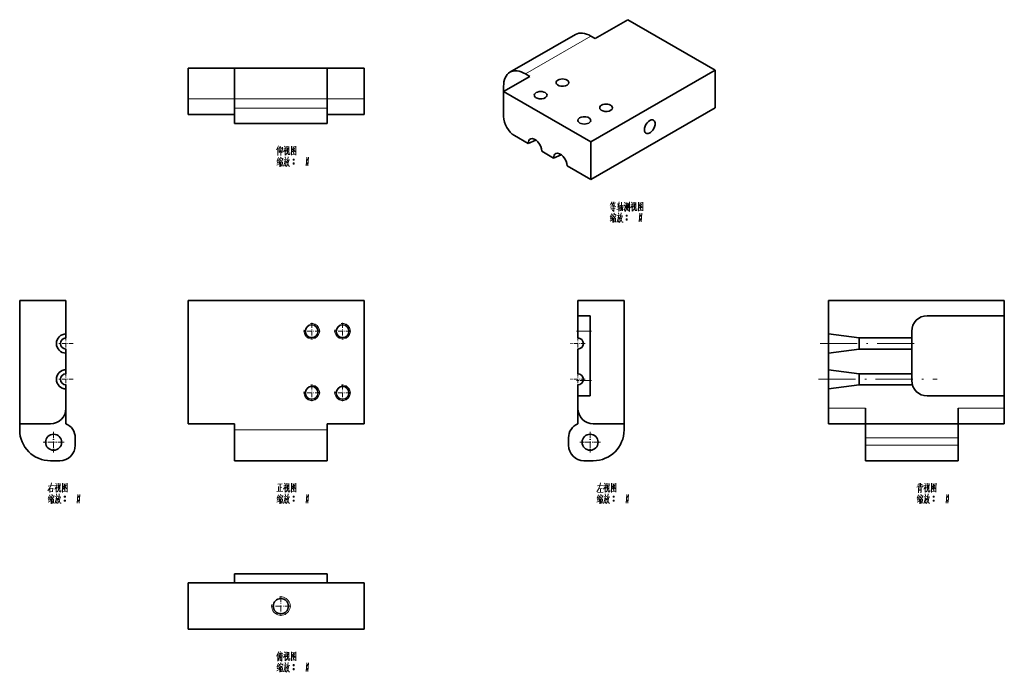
# Model space of a CAD drawing. Extents: x 127 to 446, y 54 to 266.
import ezdxf

# ---------------------------------------------------------------- set-up
doc = ezdxf.new("R2010")
doc.units = 0
doc.linetypes.add('DASHDOT', pattern=[18.5, 12, -3, 0.5, -3])

msp = doc.modelspace()

# ---------------------------------------------------------------- linework, layer by layer
at = {"color": 7, "lineweight": 35, "ltscale": 0.306187}
msp.add_line((313.37, 259.38), (323.97, 265.5), dxfattribs=at)
at = {"color": 7, "lineweight": 35}
for p, q in [((352.26, 249.17), (323.97, 265.5)), ((306.95, 260.69), (285.74, 248.44)), ((196.5, 249.8), (226.5, 249.8)), ((352.26, 249.17), (311.95, 225.9)), ((311.95, 225.9), (283.67, 242.23)), ((352.26, 236.92), (311.95, 213.65)), ((196.5, 231.8), (226.5, 231.8)), ((126.86, 174.5), (126.86, 134.5)), ((181.5, 174.5), (181.5, 134.5)), ((181.5, 174.5), (238.5, 174.5)), ((238.5, 174.5), (238.5, 134.5)), ((322.72, 174.5), (322.72, 134.5)), ((445.94, 174.5), (388.94, 174.5)), ((311.72, 169.5), (311.72, 143.5)), ((420.94, 169.5), (445.94, 169.5)), ((445.94, 169.5), (445.94, 143.5)), ((445.94, 143.5), (420.94, 143.5)), ((400.94, 134.5), (430.94, 134.5)), ((196.5, 122.5), (226.5, 122.5)), ((430.94, 122.5), (400.94, 122.5)), ((226.5, 85.86), (196.5, 85.86)), ((181.5, 82.86), (238.5, 82.86)), ((181.5, 67.86), (238.5, 67.86))]:
    msp.add_line(p, q, dxfattribs=at)
at = {"color": 7, "lineweight": 13}
for p, q in [((311.95, 260.19), (290.74, 247.95)), ((196.5, 239.8), (226.5, 239.8)), ((196.5, 236.8), (226.5, 236.8)), ((196.5, 132.5), (226.5, 132.5)), ((400.94, 129.92), (430.94, 129.92)), ((430.94, 127.5), (400.94, 127.5))]:
    msp.add_line(p, q, dxfattribs=at)
at = {"color": 7, "lineweight": 35, "ltscale": 0.040825}
for p, q in [((311.95, 260.19), (313.37, 259.38)), ((290.74, 247.95), (292.15, 247.13)), ((283.67, 242.23), (283.67, 243.86))]:
    msp.add_line(p, q, dxfattribs=at)
at = {"color": 7, "lineweight": 35, "ltscale": 0.25}
for p, q in [((181.5, 249.8), (181.5, 239.8)), ((196.5, 239.8), (196.5, 249.8)), ((226.5, 239.8), (226.5, 249.8)), ((238.5, 239.8), (238.5, 249.8)), ((136.86, 134.5), (126.86, 134.5)), ((322.72, 134.5), (312.72, 134.5)), ((196.5, 122.5), (196.5, 132.5)), ((226.5, 122.5), (226.5, 132.5))]:
    msp.add_line(p, q, dxfattribs=at)
at = {"color": 7, "lineweight": 35, "ltscale": 0.375}
for p, q in [((196.5, 249.8), (181.5, 249.8)), ((196.5, 234.8), (181.5, 234.8)), ((126.86, 174.5), (141.86, 174.5)), ((322.72, 174.5), (307.72, 174.5)), ((196.5, 134.5), (181.5, 134.5)), ((430.94, 134.5), (445.94, 134.5)), ((181.5, 67.86), (181.5, 82.86)), ((238.5, 67.86), (238.5, 82.86))]:
    msp.add_line(p, q, dxfattribs=at)
at = {"color": 7, "lineweight": 35, "ltscale": 0.3}
for p, q in [((238.5, 249.8), (226.5, 249.8)), ((238.5, 234.8), (226.5, 234.8)), ((238.5, 134.5), (226.5, 134.5)), ((388.94, 134.5), (400.94, 134.5))]:
    msp.add_line(p, q, dxfattribs=at)
at = {"color": 7, "lineweight": 35, "ltscale": 0.306186}
for p, q in [((352.26, 249.17), (352.26, 236.92)), ((311.95, 225.9), (311.95, 213.65))]:
    msp.add_line(p, q, dxfattribs=at)
at = {"color": 7, "lineweight": 35, "ltscale": 0.244949}
msp.add_line((283.67, 242.23), (292.15, 247.13), dxfattribs=at)
at = {"color": 7, "lineweight": 13, "ltscale": 0.375}
for p, q in [((196.5, 239.8), (181.5, 239.8)), ((430.94, 139.5), (445.94, 139.5))]:
    msp.add_line(p, q, dxfattribs=at)
at = {"color": 7, "lineweight": 35, "ltscale": 0.125}
for p, q in [((181.5, 234.8), (181.5, 239.8)), ((238.5, 234.8), (238.5, 239.8)), ((196.5, 231.8), (196.5, 236.8)), ((226.5, 231.8), (226.5, 236.8)), ((307.72, 174.5), (307.72, 169.5)), ((445.94, 174.5), (445.94, 169.5)), ((307.72, 169.5), (307.72, 164.5)), ((141.86, 139.5), (141.86, 134.5)), ((307.72, 139.5), (307.72, 134.5)), ((388.94, 139.5), (388.94, 134.5)), ((400.94, 139.5), (400.94, 134.5)), ((430.94, 139.5), (430.94, 134.5)), ((445.94, 139.5), (445.94, 134.5)), ((400.94, 127.5), (400.94, 122.5)), ((430.94, 127.5), (430.94, 122.5))]:
    msp.add_line(p, q, dxfattribs=at)
at = {"color": 7, "lineweight": 35, "ltscale": 0.075}
for p, q in [((196.5, 236.8), (196.5, 239.8)), ((226.5, 236.8), (226.5, 239.8)), ((139.86, 122.5), (136.86, 122.5)), ((309.72, 122.5), (312.72, 122.5)), ((196.5, 82.86), (196.5, 85.86)), ((226.5, 82.86), (226.5, 85.86))]:
    msp.add_line(p, q, dxfattribs=at)
at = {"color": 7, "lineweight": 13, "ltscale": 0.3}
for p, q in [((238.5, 239.8), (226.5, 239.8)), ((388.94, 139.5), (400.94, 139.5))]:
    msp.add_line(p, q, dxfattribs=at)
at = {"color": 7, "lineweight": 35, "ltscale": 0.204124}
msp.add_line((283.67, 234.07), (283.67, 242.23), dxfattribs=at)
at = {"color": 7, "lineweight": 35, "ltscale": 0.128435}
msp.add_line((287.2, 227.94), (291.65, 225.37), dxfattribs=at)
at = {"color": 7, "lineweight": 35, "ltscale": 0.067457}
msp.add_line((294.12, 226.47), (291.65, 225.37), dxfattribs=at)
at = {"color": 7, "lineweight": 35, "ltscale": 0.109908}
msp.add_line((296.05, 222.84), (299.85, 220.64), dxfattribs=at)
at = {"color": 7, "lineweight": 35, "ltscale": 0.067458}
msp.add_line((302.32, 221.73), (299.85, 220.64), dxfattribs=at)
at = {"color": 7, "lineweight": 35, "ltscale": 0.222338}
msp.add_line((304.25, 218.1), (311.95, 213.65), dxfattribs=at)
at = {"color": 7, "lineweight": 35, "ltscale": 0.272308}
for p, q in [((141.86, 163.61), (141.86, 174.5)), ((388.94, 163.61), (388.94, 174.5))]:
    msp.add_line(p, q, dxfattribs=at)
at = {"color": 7, "lineweight": 35, "ltscale": 0.1}
for p, q in [((307.72, 169.5), (311.72, 169.5)), ((307.72, 143.5), (307.72, 139.5)), ((307.72, 143.5), (311.72, 143.5)), ((445.94, 143.5), (445.94, 139.5))]:
    msp.add_line(p, q, dxfattribs=at)
at = {"color": 7, "linetype": 'DASHDOT', "lineweight": 13, "ltscale": 0.134355}
for p, q in [((221.5, 167.19), (221.5, 161.81)), ((231.5, 167.19), (231.5, 161.81)), ((224.19, 164.5), (218.81, 164.5)), ((234.19, 164.5), (228.81, 164.5)), ((221.5, 147.19), (221.5, 141.81)), ((231.5, 147.19), (231.5, 141.81)), ((224.19, 144.5), (218.81, 144.5)), ((234.19, 144.5), (228.81, 144.5))]:
    msp.add_line(p, q, dxfattribs=at)
at = {"color": 7, "lineweight": 35, "ltscale": 0.032693}
for p, q in [((141.86, 162.3), (141.86, 163.61)), ((141.86, 150.7), (141.86, 152.01))]:
    msp.add_line(p, q, dxfattribs=at)
at = {"color": 7, "linetype": 'DASHDOT', "lineweight": 13, "ltscale": 0.117}
for p, q in [((141.86, 162.84), (141.86, 158.16)), ((307.72, 162.84), (307.72, 158.16)), ((144.2, 160.5), (139.52, 160.5)), ((310.06, 160.5), (305.38, 160.5)), ((141.86, 151.24), (141.86, 146.56)), ((307.72, 151.24), (307.72, 146.56)), ((144.2, 148.9), (139.52, 148.9)), ((310.06, 148.9), (305.38, 148.9))]:
    msp.add_line(p, q, dxfattribs=at)
at = {"color": 7, "linetype": 'DASHDOT', "lineweight": 13, "ltscale": 0.120015}
for p, q in [((312.12, 164.5), (307.32, 164.5)), ((312.12, 148.5), (307.32, 148.5))]:
    msp.add_line(p, q, dxfattribs=at)
at = {"color": 7, "lineweight": 13, "ltscale": 0.1}
msp.add_line((307.72, 164.5), (311.72, 164.5), dxfattribs=at)
at = {"color": 7, "lineweight": 35, "ltscale": 0.055}
for p, q in [((307.72, 162.3), (307.72, 164.5)), ((415.94, 162.3), (415.94, 164.5)), ((415.94, 150.7), (415.94, 148.5))]:
    msp.add_line(p, q, dxfattribs=at)
at = {"color": 7, "lineweight": 35, "ltscale": 0.252129}
for p, q in [((398.94, 162.3), (388.94, 163.61)), ((398.94, 158.7), (388.94, 157.39)), ((398.94, 150.7), (388.94, 152.01)), ((398.94, 147.1), (388.94, 145.79))]:
    msp.add_line(p, q, dxfattribs=at)
at = {"color": 7, "lineweight": 35, "ltscale": 0.034596}
for p, q in [((388.94, 163.61), (388.94, 162.22)), ((388.94, 152.01), (388.94, 150.62))]:
    msp.add_line(p, q, dxfattribs=at)
at = {"color": 7, "linetype": 'DASHDOT', "lineweight": 13}
for p, q in [((386.24, 160.5), (418.64, 160.5)), ((385.74, 148.9), (424.14, 148.9))]:
    msp.add_line(p, q, dxfattribs=at)
at = {"color": 7, "lineweight": 35, "ltscale": 0.120801}
for p, q in [((388.94, 162.22), (388.94, 157.39)), ((388.94, 150.62), (388.94, 145.79))]:
    msp.add_line(p, q, dxfattribs=at)
at = {"color": 7, "lineweight": 35, "ltscale": 0.020039}
msp.add_line((398.94, 161.5), (398.94, 162.3), dxfattribs=at)
at = {"color": 7, "lineweight": 35, "ltscale": 0.425}
for p, q in [((398.94, 162.3), (415.94, 162.3)), ((398.94, 158.7), (415.94, 158.7)), ((398.94, 150.7), (415.94, 150.7))]:
    msp.add_line(p, q, dxfattribs=at)
at = {"color": 7, "lineweight": 35, "ltscale": 0.069961}
msp.add_line((398.94, 158.7), (398.94, 161.5), dxfattribs=at)
at = {"color": 7, "lineweight": 35, "ltscale": 0.09}
for p, q in [((415.94, 162.3), (415.94, 158.7)), ((307.72, 147.1), (307.72, 143.5))]:
    msp.add_line(p, q, dxfattribs=at)
at = {"color": 7, "lineweight": 35, "ltscale": 0.032699}
for p, q in [((141.86, 158.7), (141.86, 157.39)), ((141.86, 147.1), (141.86, 145.79))]:
    msp.add_line(p, q, dxfattribs=at)
at = {"color": 7, "lineweight": 35, "ltscale": 0.134609}
for p, q in [((141.86, 152.01), (141.86, 157.39)), ((388.94, 152.01), (388.94, 157.39))]:
    msp.add_line(p, q, dxfattribs=at)
at = {"color": 7, "lineweight": 35, "ltscale": 0.2}
for p, q in [((307.72, 150.7), (307.72, 158.7)), ((415.94, 150.7), (415.94, 158.7))]:
    msp.add_line(p, q, dxfattribs=at)
at = {"color": 7, "lineweight": 35, "ltscale": 0.020038}
msp.add_line((398.94, 149.9), (398.94, 150.7), dxfattribs=at)
at = {"color": 7, "lineweight": 13, "ltscale": 0.056125}
msp.add_line((309.47, 148.5), (311.72, 148.5), dxfattribs=at)
at = {"color": 7, "lineweight": 35, "ltscale": 0.069962}
msp.add_line((398.94, 147.1), (398.94, 149.9), dxfattribs=at)
at = {"color": 7, "lineweight": 35, "ltscale": 0.43}
msp.add_line((398.94, 147.1), (416.14, 147.1), dxfattribs=at)
at = {"color": 7, "lineweight": 35, "ltscale": 0.157301}
for p, q in [((141.86, 139.5), (141.86, 145.79)), ((388.94, 139.5), (388.94, 145.79))]:
    msp.add_line(p, q, dxfattribs=at)
at = {"color": 7, "lineweight": 35, "ltscale": 0.05}
for p, q in [((126.86, 132.5), (126.86, 134.5)), ((196.5, 132.5), (196.5, 134.5)), ((226.5, 132.5), (226.5, 134.5)), ((322.72, 132.5), (322.72, 134.5))]:
    msp.add_line(p, q, dxfattribs=at)
at = {"color": 7, "lineweight": 35, "ltscale": 0.114565}
for p, q in [((400.94, 134.5), (400.94, 129.92)), ((430.94, 134.5), (430.94, 129.92))]:
    msp.add_line(p, q, dxfattribs=at)
at = {"color": 7, "linetype": 'DASHDOT', "lineweight": 13, "ltscale": 0.169}
for p, q in [((137.86, 131.88), (137.86, 125.12)), ((311.72, 131.88), (311.72, 125.12)), ((141.24, 128.5), (134.48, 128.5)), ((315.1, 128.5), (308.34, 128.5))]:
    msp.add_line(p, q, dxfattribs=at)
at = {"color": 7, "lineweight": 35, "ltscale": 0.060435}
for p, q in [((144.86, 129.92), (144.86, 127.5)), ((304.72, 129.92), (304.72, 127.5)), ((400.94, 129.92), (400.94, 127.5)), ((430.94, 129.92), (430.94, 127.5))]:
    msp.add_line(p, q, dxfattribs=at)
at = {"color": 7, "linetype": 'DASHDOT', "lineweight": 13, "ltscale": 0.159803}
msp.add_line((211.5, 78.56), (211.5, 72.16), dxfattribs=at)
at = {"color": 7, "linetype": 'DASHDOT', "lineweight": 13, "ltscale": 0.159802}
msp.add_line((214.7, 75.36), (208.3, 75.36), dxfattribs=at)
at = {"color": 7, "lineweight": 13}
for points in [[(210.7, 224.56), (210.1, 223.26)], [(210.49, 221.51), (210.49, 222.74), (210.49, 224)], [(210.91, 223.86), (211.33, 224.38)], [(210.91, 224), (210.91, 222.42)], [(211.47, 224.03), (211.47, 222.74), (211.47, 221.41)], [(211.47, 223.82), (211.99, 223.89)], [(211.96, 222.42), (212.07, 224.14)], [(213.04, 223.86), (212.87, 223.37), (212.38, 222.63)], [(212.41, 223.65), (212.98, 223.72)], [(212.7, 224.52), (212.98, 224.1)], [(212.87, 223.37), (212.87, 221.58)], [(213.46, 224.49), (213.46, 222.81)], [(214.13, 224.31), (213.46, 224.24)], [(213.78, 223.89), (213.68, 222.84)], [(214.06, 222.74), (214.13, 224.42)], [(214.9, 224.52), (214.9, 223.05), (214.9, 221.55)], [(214.9, 224.49), (214.9, 223.09), (214.9, 221.69)], [(216.37, 224.35), (214.9, 224.21)], [(215.67, 224.07), (215.11, 223.26)], [(215.43, 223.51), (216.12, 222.77)], [(215.46, 223.72), (215.91, 223.79)], [(215.67, 223.3), (216.02, 223.93)], [(216.34, 221.72), (216.34, 223.09), (216.37, 224.49)], [(210.74, 220.78), (210.28, 219.69)], [(210.91, 222.42), (211.43, 222.95)], [(211.05, 220.46), (210.95, 219.9)], [(211.05, 220.32), (212.1, 220.46)], [(211.43, 220.95), (211.61, 220.57)], [(211.96, 222.42), (211.68, 222.77)], [(212.13, 220.57), (211.99, 220.11)], [(212.9, 220.18), (212.8, 219.27), (212.7, 218.85), (212.38, 217.98)], [(212.41, 220.11), (213.46, 220.25)], [(212.87, 223.19), (213.18, 222.88)], [(212.9, 221.02), (213.01, 220.46)], [(212.98, 221.58), (213.26, 221.86)], [(213.26, 221.86), (213.5, 222.21)], [(213.68, 222.84), (213.5, 222.21)], [(213.74, 220.32), (213.6, 219.69)], [(213.82, 221.06), (213.74, 220.32)], [(213.82, 221.86), (213.82, 222.95)], [(213.96, 221.76), (213.82, 221.86)], [(214.38, 221.76), (213.96, 221.76)], [(214.38, 222.39), (214.38, 221.76)], [(214.9, 221.79), (216.26, 221.9)], [(214.97, 222.6), (215.46, 223.02)], [(215.43, 222.42), (215.77, 222.04)], [(215.46, 223.02), (215.67, 223.3)], [(215.46, 220.25), (215.77, 220.25)], [(215.53, 222.81), (215.77, 222.53)], [(216.12, 222.77), (216.3, 222.81)], [(216.34, 221.62), (216.34, 221.72), (216.26, 221.9)], [(219.87, 220.88), (219.76, 219.48), (219.66, 218.08)], [(219.9, 220.25), (220.22, 220.25)], [(220.46, 220.88), (220.36, 219.48), (220.26, 218.08)], [(210.21, 218.33), (210.91, 218.71)], [(210.66, 219.76), (210.24, 219.62)], [(210.32, 218.99), (210.84, 219.17)], [(210.8, 220.01), (210.35, 218.99)], [(211.12, 219.48), (210.8, 218.99)], [(211.29, 220.04), (211.12, 219.48)], [(211.15, 219.55), (211.15, 217.84)], [(211.37, 219.76), (212.07, 219.87)], [(211.43, 219.34), (211.47, 217.94)], [(211.43, 219.24), (211.96, 219.31)], [(211.47, 218.68), (211.85, 218.75)], [(211.93, 218.19), (211.51, 218.12)], [(211.68, 219.8), (211.61, 219.24)], [(211.99, 219.41), (211.93, 218.01)], [(213.22, 219.69), (213.12, 218.85), (212.98, 218.01), (212.76, 218.29)], [(212.84, 219.52), (213.22, 219.59)], [(213.6, 218.43), (213.22, 217.91)], [(213.6, 219.69), (213.43, 219.13)], [(213.54, 219.45), (214.1, 218.01)], [(213.88, 219.06), (213.6, 218.43)], [(213.68, 219.94), (214.38, 220.08)], [(214.1, 220.01), (213.88, 219.06)], [(214.1, 218.01), (214.41, 218.01)], [(215.43, 220.15), (215.81, 220.15)], [(215.43, 218.89), (215.81, 218.89)], [(215.46, 220.01), (215.77, 220.01)], [(215.46, 218.99), (215.77, 218.99)], [(215.46, 218.75), (215.77, 218.75)], [(219.87, 220.15), (220.26, 220.15)], [(219.87, 218.89), (220.26, 218.89)], [(219.9, 220.01), (220.22, 220.01)], [(219.9, 218.99), (220.22, 218.99)], [(219.9, 218.75), (220.22, 218.75)], [(318.77, 206.44), (318.24, 205.36)], [(320.03, 204.9), (318.24, 204.66)], [(318.42, 204.17), (319.78, 204.34)], [(318.56, 205.99), (319.15, 206.09)], [(318.66, 205.15), (319.68, 205.29)], [(318.91, 205.5), (318.7, 205.99)], [(319.43, 206.44), (319.08, 205.46)], [(319.15, 204.8), (319.15, 205.5)], [(319.29, 205.99), (319.96, 206.09)], [(319.43, 205.99), (319.64, 205.53)], [(319.43, 204.73), (319.43, 203.33)], [(321.32, 204.31), (320.38, 203.99)], [(320.45, 205.71), (321.39, 205.81)], [(320.59, 204.69), (321.29, 204.8)], [(321.08, 206.44), (320.66, 204.73)], [(321.01, 205.36), (321.01, 203.36)], [(321.46, 203.54), (321.46, 205.32)], [(321.46, 205.11), (322.27, 205.22)], [(321.6, 204.45), (322.13, 204.52)], [(321.92, 206.37), (321.88, 205.04), (321.85, 203.71)], [(322.3, 205.29), (322.23, 203.54)], [(322.69, 205.5), (322.97, 205.11)], [(322.86, 206.34), (323.11, 205.85)], [(323.18, 205.25), (322.9, 203.68)], [(323.39, 204.24), (323.39, 206.2)], [(323.39, 205.95), (323.95, 206.02)], [(323.42, 203.85), (323.6, 204.48)], [(323.67, 205.6), (323.6, 204.48)], [(323.95, 206.16), (323.95, 204.27)], [(324.23, 204.34), (324.23, 205.85)], [(324.51, 206.44), (324.51, 204.9), (324.51, 203.36)], [(325.49, 205.71), (325.31, 205.22), (324.82, 204.48)], [(324.86, 205.5), (325.42, 205.57)], [(325.14, 206.37), (325.42, 205.95)], [(325.31, 205.22), (325.31, 203.43)], [(325.31, 205.04), (325.63, 204.73)], [(325.91, 206.34), (325.91, 204.66)], [(326.57, 206.16), (325.91, 206.09)], [(326.12, 204.69), (325.94, 204.06)], [(326.22, 205.74), (326.12, 204.69)], [(326.26, 203.71), (326.26, 204.8)], [(326.5, 204.59), (326.57, 206.27)], [(326.82, 204.24), (326.82, 203.61)], [(327.34, 206.37), (327.34, 204.9), (327.34, 203.4)], [(327.34, 206.34), (327.34, 204.94), (327.34, 203.54)], [(328.81, 206.2), (327.34, 206.06)], [(327.41, 204.45), (327.9, 204.87)], [(328.11, 205.92), (327.55, 205.11)], [(327.87, 205.36), (328.57, 204.62)], [(327.87, 204.27), (328.22, 203.89)], [(327.9, 205.57), (328.36, 205.64)], [(327.9, 204.87), (328.11, 205.15)], [(327.97, 204.66), (328.22, 204.38)], [(328.11, 205.15), (328.46, 205.78)], [(328.57, 204.62), (328.74, 204.66)], [(328.78, 203.57), (328.78, 204.94), (328.81, 206.34)], [(318.63, 201.61), (318.21, 201.47)], [(318.7, 202.63), (318.24, 201.54)], [(318.77, 201.86), (318.31, 200.84)], [(319.08, 201.33), (318.77, 200.84)], [(318.8, 204.17), (318.94, 203.68)], [(319.01, 202.31), (318.91, 201.75)], [(319.01, 202.17), (320.06, 202.31)], [(319.26, 201.89), (319.08, 201.33)], [(319.43, 203.36), (319.43, 203.33), (319.12, 203.61)], [(319.12, 201.4), (319.12, 199.69)], [(319.33, 201.61), (320.03, 201.72)], [(319.4, 202.8), (319.57, 202.42)], [(319.4, 201.19), (319.43, 199.79)], [(319.4, 201.09), (319.92, 201.16)], [(319.64, 201.65), (319.57, 201.09)], [(319.96, 201.26), (319.89, 199.86)], [(320.1, 202.42), (319.96, 201.96)], [(320.87, 202.03), (320.76, 201.12), (320.66, 200.7), (320.34, 199.83)], [(320.38, 201.96), (321.43, 202.1)], [(321.18, 201.54), (321.08, 200.7), (320.94, 199.86), (320.73, 200.14)], [(320.8, 201.37), (321.18, 201.44)], [(320.87, 202.87), (320.97, 202.31)], [(321.57, 201.54), (321.39, 200.98)], [(321.46, 203.68), (322.23, 203.75)], [(321.5, 201.3), (322.06, 199.86)], [(321.71, 202.17), (321.57, 201.54)], [(321.64, 201.79), (322.34, 201.93)], [(321.78, 202.91), (321.71, 202.17)], [(322.06, 201.86), (321.85, 200.91)], [(322.9, 203.68), (322.69, 204.1)], [(323, 203.36), (323.42, 203.85)], [(323.39, 202), (323.77, 202)], [(323.42, 202.1), (323.74, 202.1)], [(323.42, 201.86), (323.74, 201.86)], [(324.02, 203.61), (323.67, 204.13)], [(324.51, 203.36), (324.19, 203.82)], [(325.42, 203.43), (325.7, 203.71)], [(325.7, 203.71), (325.94, 204.06)], [(326.4, 203.61), (326.26, 203.71)], [(326.82, 203.61), (326.4, 203.61)], [(327.34, 203.64), (328.71, 203.75)], [(327.83, 202.73), (327.73, 201.33), (327.62, 199.93)], [(327.83, 202), (328.22, 202)], [(327.87, 202.1), (328.18, 202.1)], [(327.87, 201.86), (328.18, 201.86)], [(328.43, 202.73), (328.32, 201.33), (328.22, 199.93)], [(328.78, 203.47), (328.78, 203.57), (328.71, 203.75)], [(318.17, 200.18), (318.87, 200.56)], [(318.28, 200.84), (318.8, 201.02)], [(319.43, 200.53), (319.82, 200.6)], [(319.89, 200.04), (319.47, 199.97)], [(321.57, 200.28), (321.18, 199.76)], [(321.85, 200.91), (321.57, 200.28)], [(322.06, 199.86), (322.37, 199.86)], [(323.39, 200.74), (323.77, 200.74)], [(323.42, 200.84), (323.74, 200.84)], [(323.42, 200.6), (323.74, 200.6)], [(327.83, 200.74), (328.22, 200.74)], [(327.87, 200.84), (328.18, 200.84)], [(327.87, 200.6), (328.18, 200.6)], [(137.19, 115.32), (136.91, 114.35)], [(138.56, 115.22), (138.84, 114.8)], [(139.32, 115.18), (139.32, 113.5)], [(139.99, 115.01), (139.32, 114.94)], [(139.92, 113.43), (139.99, 115.11)], [(140.76, 115.22), (140.76, 113.75), (140.76, 112.25)], [(140.76, 115.18), (140.76, 113.79), (140.76, 112.39)], [(142.23, 115.04), (140.76, 114.9)], [(142.2, 112.42), (142.2, 113.79), (142.23, 115.18)], [(210.46, 114.94), (211.96, 115.01)], [(211.23, 114.94), (211.23, 113.79), (211.23, 112.6)], [(212.7, 115.22), (212.98, 114.8)], [(213.46, 115.18), (213.46, 113.5)], [(214.13, 115.01), (213.46, 114.94)], [(214.06, 113.43), (214.13, 115.11)], [(214.9, 115.22), (214.9, 113.75), (214.9, 112.25)], [(214.9, 115.18), (214.9, 113.79), (214.9, 112.39)], [(216.37, 115.04), (214.9, 114.9)], [(216.34, 112.42), (216.34, 113.79), (216.37, 115.18)], [(315.08, 115.32), (314.87, 114.38)], [(316.41, 115.22), (316.69, 114.8)], [(317.18, 115.18), (317.18, 113.5)], [(317.85, 115.01), (317.18, 114.94)], [(317.78, 113.43), (317.85, 115.11)], [(318.62, 115.22), (318.62, 113.75), (318.62, 112.25)], [(318.62, 115.18), (318.62, 113.79), (318.62, 112.39)], [(320.09, 115.04), (318.62, 114.9)], [(320.05, 112.42), (320.05, 113.79), (320.09, 115.18)], [(418.35, 115.22), (418.35, 113.89)], [(418.73, 115.22), (418.73, 114.14)], [(419.29, 114.94), (418.73, 114.42)], [(420.13, 115.22), (420.41, 114.8)], [(420.9, 115.18), (420.9, 113.5)], [(421.57, 115.01), (420.9, 114.94)], [(421.5, 113.43), (421.57, 115.11)], [(422.34, 115.22), (422.34, 113.75), (422.34, 112.25)], [(422.34, 115.18), (422.34, 113.79), (422.34, 112.39)], [(423.81, 115.04), (422.34, 114.9)], [(423.77, 112.42), (423.77, 113.79), (423.81, 115.18)], [(136, 112.74), (136.6, 113.68)], [(136.04, 114.28), (137.99, 114.49)], [(136.6, 113.68), (136.91, 114.35)], [(136.66, 113.75), (136.66, 112.18)], [(136.66, 113.43), (137.57, 113.54)], [(137.57, 112.56), (136.66, 112.46)], [(137.61, 113.64), (137.51, 112.56)], [(138.9, 114.56), (138.73, 114.07), (138.24, 113.33)], [(138.27, 114.35), (138.84, 114.42)], [(138.73, 114.07), (138.73, 112.28)], [(138.73, 113.89), (139.04, 113.57)], [(138.76, 111.72), (138.87, 111.16)], [(138.84, 112.28), (139.12, 112.56)], [(139.12, 112.56), (139.36, 112.91)], [(139.54, 113.54), (139.36, 112.91)], [(139.64, 114.59), (139.54, 113.54)], [(139.68, 111.75), (139.6, 111.02)], [(139.68, 112.56), (139.68, 113.64)], [(139.82, 112.46), (139.68, 112.56)], [(140.24, 112.46), (139.82, 112.46)], [(140.24, 113.08), (140.24, 112.46)], [(140.76, 112.49), (142.12, 112.6)], [(140.83, 113.29), (141.32, 113.71)], [(141.53, 114.76), (140.97, 113.96)], [(141.29, 114.21), (141.99, 113.47)], [(141.29, 113.12), (141.63, 112.74)], [(141.32, 114.42), (141.77, 114.49)], [(141.32, 113.71), (141.53, 114)], [(141.39, 113.5), (141.63, 113.22)], [(141.53, 114), (141.88, 114.62)], [(141.99, 113.47), (142.16, 113.5)], [(142.2, 112.32), (142.2, 112.42), (142.12, 112.6)], [(210.18, 112.53), (212.13, 112.63)], [(210.74, 114.14), (210.74, 112.56)], [(211.23, 113.82), (211.85, 113.89)], [(213.04, 114.56), (212.87, 114.07), (212.38, 113.33)], [(212.41, 114.35), (212.98, 114.42)], [(212.87, 114.07), (212.87, 112.28)], [(212.87, 113.89), (213.18, 113.57)], [(212.9, 111.72), (213.01, 111.16)], [(212.98, 112.28), (213.26, 112.56)], [(213.26, 112.56), (213.5, 112.91)], [(213.68, 113.54), (213.5, 112.91)], [(213.78, 114.59), (213.68, 113.54)], [(213.82, 111.75), (213.74, 111.02)], [(213.82, 112.56), (213.82, 113.64)], [(213.96, 112.46), (213.82, 112.56)], [(214.38, 112.46), (213.96, 112.46)], [(214.38, 113.08), (214.38, 112.46)], [(214.9, 112.49), (216.26, 112.6)], [(214.97, 113.29), (215.46, 113.71)], [(215.67, 114.76), (215.11, 113.96)], [(215.43, 114.21), (216.12, 113.47)], [(215.43, 113.12), (215.77, 112.74)], [(215.46, 114.42), (215.91, 114.49)], [(215.46, 113.71), (215.67, 114)], [(215.53, 113.5), (215.77, 113.22)], [(215.67, 114), (216.02, 114.62)], [(216.12, 113.47), (216.3, 113.5)], [(216.34, 112.32), (216.34, 112.42), (216.26, 112.6)], [(314.42, 113.33), (313.86, 112.46)], [(314.07, 114.31), (315.89, 114.45)], [(314.17, 112.21), (315.89, 112.32)], [(314.87, 114.38), (314.42, 113.33)], [(314.56, 113.4), (315.64, 113.5)], [(315.08, 113.43), (315.05, 112.25)], [(316.76, 114.56), (316.59, 114.07), (316.1, 113.33)], [(316.13, 114.35), (316.69, 114.42)], [(316.59, 114.07), (316.59, 112.28)], [(316.59, 113.89), (316.9, 113.57)], [(316.62, 111.72), (316.73, 111.16)], [(316.69, 112.28), (316.97, 112.56)], [(316.97, 112.56), (317.22, 112.91)], [(317.39, 113.54), (317.22, 112.91)], [(317.5, 114.59), (317.39, 113.54)], [(317.53, 111.75), (317.46, 111.02)], [(317.53, 112.56), (317.53, 113.64)], [(317.67, 112.46), (317.53, 112.56)], [(318.09, 112.46), (317.67, 112.46)], [(318.09, 113.08), (318.09, 112.46)], [(318.62, 112.49), (319.98, 112.6)], [(318.69, 113.29), (319.18, 113.71)], [(319.39, 114.76), (318.83, 113.96)], [(319.14, 114.21), (319.84, 113.47)], [(319.14, 113.12), (319.49, 112.74)], [(319.18, 114.42), (319.63, 114.49)], [(319.18, 113.71), (319.39, 114)], [(319.25, 113.5), (319.49, 113.22)], [(319.39, 114), (319.74, 114.62)], [(319.84, 113.47), (320.02, 113.5)], [(320.05, 112.32), (320.05, 112.42), (319.98, 112.6)], [(417.61, 113.96), (418.35, 114.24)], [(417.82, 114.62), (418.35, 114.76)], [(418.17, 113.79), (418.17, 112.14)], [(418.17, 113.61), (419.01, 113.68)], [(418.17, 113.19), (418.84, 113.26)], [(418.17, 112.88), (418.84, 112.94)], [(418.73, 114.14), (418.84, 114)], [(419.01, 112.18), (418.73, 112.42)], [(418.84, 114), (419.54, 114.03)], [(419.01, 113.75), (419.01, 112.18)], [(419.54, 114.03), (419.5, 114.52)], [(420.48, 114.56), (420.31, 114.07), (419.82, 113.33)], [(419.85, 114.35), (420.41, 114.42)], [(420.31, 114.07), (420.31, 112.28)], [(420.31, 113.89), (420.62, 113.57)], [(420.34, 111.72), (420.45, 111.16)], [(420.41, 112.28), (420.69, 112.56)], [(420.69, 112.56), (420.94, 112.91)], [(421.11, 113.54), (420.94, 112.91)], [(421.22, 114.59), (421.11, 113.54)], [(421.25, 111.75), (421.18, 111.02)], [(421.25, 112.56), (421.25, 113.64)], [(421.39, 112.46), (421.25, 112.56)], [(421.81, 112.46), (421.39, 112.46)], [(421.81, 113.08), (421.81, 112.46)], [(422.34, 112.49), (423.7, 112.6)], [(422.41, 113.29), (422.9, 113.71)], [(423.11, 114.76), (422.55, 113.96)], [(422.86, 114.21), (423.56, 113.47)], [(422.86, 113.12), (423.21, 112.74)], [(422.9, 114.42), (423.35, 114.49)], [(422.9, 113.71), (423.11, 114)], [(422.97, 113.5), (423.21, 113.22)], [(423.11, 114), (423.46, 114.62)], [(423.56, 113.47), (423.74, 113.5)], [(423.77, 112.32), (423.77, 112.42), (423.7, 112.6)], [(136.07, 109.03), (136.77, 109.41)], [(136.52, 110.46), (136.1, 110.32)], [(136.6, 111.47), (136.14, 110.39)], [(136.18, 109.69), (136.7, 109.86)], [(136.66, 110.71), (136.21, 109.69)], [(136.98, 110.18), (136.66, 109.69)], [(136.91, 111.16), (136.81, 110.6)], [(136.91, 111.02), (137.96, 111.16)], [(137.15, 110.74), (136.98, 110.18)], [(137.01, 110.25), (137.01, 108.54)], [(137.23, 110.46), (137.93, 110.57)], [(137.29, 111.65), (137.47, 111.26)], [(137.29, 110.04), (137.33, 108.64)], [(137.29, 109.93), (137.82, 110)], [(137.33, 109.38), (137.71, 109.44)], [(137.79, 108.89), (137.37, 108.82)], [(137.54, 110.5), (137.47, 109.93)], [(137.85, 110.11), (137.79, 108.71)], [(137.99, 111.26), (137.85, 110.81)], [(138.76, 110.88), (138.66, 109.97), (138.56, 109.55), (138.24, 108.68)], [(138.27, 110.81), (139.32, 110.95)], [(139.08, 110.39), (138.98, 109.55), (138.84, 108.71), (138.62, 108.99)], [(138.7, 110.22), (139.08, 110.29)], [(139.46, 109.13), (139.08, 108.61)], [(139.46, 110.39), (139.29, 109.83)], [(139.4, 110.14), (139.96, 108.71)], [(139.6, 111.02), (139.46, 110.39)], [(139.74, 109.76), (139.46, 109.13)], [(139.54, 110.64), (140.24, 110.78)], [(139.96, 110.71), (139.74, 109.76)], [(139.96, 108.71), (140.27, 108.71)], [(141.29, 110.85), (141.67, 110.85)], [(141.29, 109.58), (141.67, 109.58)], [(141.32, 110.95), (141.63, 110.95)], [(141.32, 110.71), (141.63, 110.71)], [(141.32, 109.69), (141.63, 109.69)], [(141.32, 109.44), (141.63, 109.44)], [(145.73, 111.58), (145.62, 110.18), (145.52, 108.78)], [(145.73, 110.85), (146.12, 110.85)], [(145.73, 109.58), (146.12, 109.58)], [(145.76, 110.95), (146.08, 110.95)], [(145.76, 110.71), (146.08, 110.71)], [(145.76, 109.69), (146.08, 109.69)], [(145.76, 109.44), (146.08, 109.44)], [(146.32, 111.58), (146.22, 110.18), (146.12, 108.78)], [(210.21, 109.03), (210.91, 109.41)], [(210.66, 110.46), (210.24, 110.32)], [(210.74, 111.47), (210.28, 110.39)], [(210.32, 109.69), (210.84, 109.86)], [(210.8, 110.71), (210.35, 109.69)], [(211.12, 110.18), (210.8, 109.69)], [(211.05, 111.16), (210.95, 110.6)], [(211.05, 111.02), (212.1, 111.16)], [(211.29, 110.74), (211.12, 110.18)], [(211.15, 110.25), (211.15, 108.54)], [(211.37, 110.46), (212.07, 110.57)], [(211.43, 111.65), (211.61, 111.26)], [(211.43, 110.04), (211.47, 108.64)], [(211.43, 109.93), (211.96, 110)], [(211.47, 109.38), (211.85, 109.44)], [(211.93, 108.89), (211.51, 108.82)], [(211.68, 110.5), (211.61, 109.93)], [(211.99, 110.11), (211.93, 108.71)], [(212.13, 111.26), (211.99, 110.81)], [(212.9, 110.88), (212.8, 109.97), (212.7, 109.55), (212.38, 108.68)], [(212.41, 110.81), (213.46, 110.95)], [(213.22, 110.39), (213.12, 109.55), (212.98, 108.71), (212.76, 108.99)], [(212.84, 110.22), (213.22, 110.29)], [(213.6, 109.13), (213.22, 108.61)], [(213.6, 110.39), (213.43, 109.83)], [(213.54, 110.14), (214.1, 108.71)], [(213.74, 111.02), (213.6, 110.39)], [(213.88, 109.76), (213.6, 109.13)], [(213.68, 110.64), (214.38, 110.78)], [(214.1, 110.71), (213.88, 109.76)], [(214.1, 108.71), (214.41, 108.71)], [(215.43, 110.85), (215.81, 110.85)], [(215.43, 109.58), (215.81, 109.58)], [(215.46, 110.95), (215.77, 110.95)], [(215.46, 110.71), (215.77, 110.71)], [(215.46, 109.69), (215.77, 109.69)], [(215.46, 109.44), (215.77, 109.44)], [(219.87, 111.58), (219.76, 110.18), (219.66, 108.78)], [(219.87, 110.85), (220.26, 110.85)], [(219.87, 109.58), (220.26, 109.58)], [(219.9, 110.95), (220.22, 110.95)], [(219.9, 110.71), (220.22, 110.71)], [(219.9, 109.69), (220.22, 109.69)], [(219.9, 109.44), (220.22, 109.44)], [(220.46, 111.58), (220.36, 110.18), (220.26, 108.78)], [(313.93, 109.03), (314.63, 109.41)], [(314.38, 110.46), (313.96, 110.32)], [(314.45, 111.47), (314, 110.39)], [(314.03, 109.69), (314.56, 109.86)], [(314.52, 110.71), (314.07, 109.69)], [(314.84, 110.18), (314.52, 109.69)], [(314.77, 111.16), (314.66, 110.6)], [(314.77, 111.02), (315.82, 111.16)], [(315.01, 110.74), (314.84, 110.18)], [(314.87, 110.25), (314.87, 108.54)], [(315.08, 110.46), (315.78, 110.57)], [(315.15, 111.65), (315.33, 111.26)], [(315.15, 110.04), (315.19, 108.64)], [(315.15, 109.93), (315.68, 110)], [(315.19, 109.38), (315.57, 109.44)], [(315.64, 108.89), (315.22, 108.82)], [(315.4, 110.5), (315.33, 109.93)], [(315.71, 110.11), (315.64, 108.71)], [(315.85, 111.26), (315.71, 110.81)], [(316.62, 110.88), (316.52, 109.97), (316.41, 109.55), (316.1, 108.68)], [(316.13, 110.81), (317.18, 110.95)], [(316.94, 110.39), (316.83, 109.55), (316.69, 108.71), (316.48, 108.99)], [(316.55, 110.22), (316.94, 110.29)], [(317.32, 109.13), (316.94, 108.61)], [(317.32, 110.39), (317.15, 109.83)], [(317.25, 110.14), (317.81, 108.71)], [(317.46, 111.02), (317.32, 110.39)], [(317.6, 109.76), (317.32, 109.13)], [(317.39, 110.64), (318.09, 110.78)], [(317.81, 110.71), (317.6, 109.76)], [(317.81, 108.71), (318.13, 108.71)], [(319.14, 110.85), (319.53, 110.85)], [(319.14, 109.58), (319.53, 109.58)], [(319.18, 110.95), (319.49, 110.95)], [(319.18, 110.71), (319.49, 110.71)], [(319.18, 109.69), (319.49, 109.69)], [(319.18, 109.44), (319.49, 109.44)], [(323.59, 111.58), (323.48, 110.18), (323.38, 108.78)], [(323.59, 110.85), (323.97, 110.85)], [(323.59, 109.58), (323.97, 109.58)], [(323.62, 110.95), (323.94, 110.95)], [(323.62, 110.71), (323.94, 110.71)], [(323.62, 109.69), (323.94, 109.69)], [(323.62, 109.44), (323.94, 109.44)], [(324.18, 111.58), (324.08, 110.18), (323.97, 108.78)], [(417.65, 109.03), (418.35, 109.41)], [(418.1, 110.46), (417.68, 110.32)], [(418.17, 111.47), (417.72, 110.39)], [(417.75, 109.69), (418.28, 109.86)], [(418.24, 110.71), (417.79, 109.69)], [(418.56, 110.18), (418.24, 109.69)], [(418.49, 111.16), (418.38, 110.6)], [(418.49, 111.02), (419.54, 111.16)], [(418.73, 110.74), (418.56, 110.18)], [(418.59, 110.25), (418.59, 108.54)], [(418.8, 110.46), (419.5, 110.57)], [(418.87, 111.65), (419.05, 111.26)], [(418.87, 110.04), (418.91, 108.64)], [(418.87, 109.93), (419.4, 110)], [(418.91, 109.38), (419.29, 109.44)], [(419.36, 108.89), (418.94, 108.82)], [(419.12, 110.5), (419.05, 109.93)], [(419.43, 110.11), (419.36, 108.71)], [(419.57, 111.26), (419.43, 110.81)], [(420.34, 110.88), (420.24, 109.97), (420.13, 109.55), (419.82, 108.68)], [(419.85, 110.81), (420.9, 110.95)], [(420.66, 110.39), (420.55, 109.55), (420.41, 108.71), (420.2, 108.99)], [(420.27, 110.22), (420.66, 110.29)], [(421.04, 109.13), (420.66, 108.61)], [(421.04, 110.39), (420.87, 109.83)], [(420.97, 110.14), (421.53, 108.71)], [(421.18, 111.02), (421.04, 110.39)], [(421.32, 109.76), (421.04, 109.13)], [(421.11, 110.64), (421.81, 110.78)], [(421.53, 110.71), (421.32, 109.76)], [(421.53, 108.71), (421.85, 108.71)], [(422.86, 110.85), (423.25, 110.85)], [(422.86, 109.58), (423.25, 109.58)], [(422.9, 110.95), (423.21, 110.95)], [(422.9, 110.71), (423.21, 110.71)], [(422.9, 109.69), (423.21, 109.69)], [(422.9, 109.44), (423.21, 109.44)], [(427.31, 111.58), (427.2, 110.18), (427.1, 108.78)], [(427.31, 110.85), (427.69, 110.85)], [(427.31, 109.58), (427.69, 109.58)], [(427.34, 110.95), (427.66, 110.95)], [(427.34, 110.71), (427.66, 110.71)], [(427.34, 109.69), (427.66, 109.69)], [(427.34, 109.44), (427.66, 109.44)], [(427.9, 111.58), (427.8, 110.18), (427.69, 108.78)], [(210.8, 60.69), (210.1, 59.08)], [(211.37, 60.65), (211.57, 60.16)], [(210.56, 60.02), (210.56, 58.8), (210.56, 57.53)], [(210.84, 58.27), (210.66, 57.64)], [(210.95, 58.9), (210.84, 58.27)], [(210.98, 60.19), (210.95, 58.9)], [(210.98, 59.95), (212.1, 60.12)], [(211.26, 59.32), (211.01, 58.87)], [(211.37, 59.85), (211.26, 59.32)], [(211.26, 59.32), (211.26, 57.57)], [(211.37, 59.15), (212.17, 59.28)], [(211.43, 58.9), (211.57, 58.48)], [(211.82, 57.53), (211.54, 57.99)], [(211.82, 59.95), (211.82, 58.76), (211.82, 57.53)], [(213.04, 59.92), (212.87, 59.42), (212.38, 58.69)], [(212.41, 59.71), (212.98, 59.78)], [(212.7, 60.58), (212.98, 60.16)], [(212.87, 59.42), (212.87, 57.64)], [(212.87, 59.25), (213.18, 58.94)], [(212.98, 57.64), (213.26, 57.92)], [(213.26, 57.92), (213.5, 58.27)], [(213.46, 60.55), (213.46, 58.87)], [(214.13, 60.37), (213.46, 60.3)], [(213.68, 58.9), (213.5, 58.27)], [(213.78, 59.95), (213.68, 58.9)], [(213.82, 57.92), (213.82, 59.01)], [(213.96, 57.82), (213.82, 57.92)], [(214.38, 57.82), (213.96, 57.82)], [(214.06, 58.8), (214.13, 60.48)], [(214.38, 58.44), (214.38, 57.82)], [(214.9, 60.58), (214.9, 59.11), (214.9, 57.6)], [(214.9, 60.55), (214.9, 59.15), (214.9, 57.74)], [(216.37, 60.4), (214.9, 60.26)], [(214.9, 57.85), (216.26, 57.96)], [(214.97, 58.65), (215.46, 59.08)], [(215.67, 60.12), (215.11, 59.32)], [(215.43, 59.57), (216.12, 58.83)], [(215.43, 58.48), (215.77, 58.1)], [(215.46, 59.78), (215.91, 59.85)], [(215.46, 59.08), (215.67, 59.35)], [(215.53, 58.87), (215.77, 58.58)], [(215.67, 59.35), (216.02, 59.99)], [(216.12, 58.83), (216.3, 58.87)], [(216.34, 57.67), (216.34, 57.78), (216.26, 57.96)], [(216.34, 57.78), (216.34, 59.15), (216.37, 60.55)], [(210.21, 54.39), (210.91, 54.77)], [(210.66, 55.82), (210.24, 55.68)], [(210.74, 56.83), (210.28, 55.75)], [(210.32, 55.05), (210.84, 55.23)], [(210.8, 56.07), (210.35, 55.05)], [(211.12, 55.54), (210.8, 55.05)], [(211.05, 56.52), (210.95, 55.96)], [(211.05, 56.38), (212.1, 56.52)], [(211.29, 56.1), (211.12, 55.54)], [(211.15, 55.61), (211.15, 53.9)], [(211.37, 55.82), (212.07, 55.92)], [(211.43, 57.01), (211.61, 56.62)], [(211.43, 55.4), (211.47, 54)], [(211.43, 55.3), (211.96, 55.37)], [(211.47, 54.74), (211.85, 54.81)], [(211.93, 54.25), (211.51, 54.17)], [(211.68, 55.85), (211.61, 55.3)], [(211.99, 55.47), (211.93, 54.07)], [(212.13, 56.62), (211.99, 56.17)], [(212.9, 56.24), (212.8, 55.33), (212.7, 54.91), (212.38, 54.03)], [(212.41, 56.17), (213.46, 56.31)], [(213.22, 55.75), (213.12, 54.91), (212.98, 54.07), (212.76, 54.35)], [(212.84, 55.58), (213.22, 55.65)], [(212.9, 57.08), (213.01, 56.52)], [(213.6, 54.49), (213.22, 53.97)], [(213.6, 55.75), (213.43, 55.19)], [(213.54, 55.51), (214.1, 54.07)], [(213.74, 56.38), (213.6, 55.75)], [(213.88, 55.12), (213.6, 54.49)], [(213.68, 56), (214.38, 56.14)], [(213.82, 57.12), (213.74, 56.38)], [(214.1, 56.07), (213.88, 55.12)], [(215.43, 56.21), (215.81, 56.21)], [(215.43, 54.94), (215.81, 54.94)], [(215.46, 56.31), (215.77, 56.31)], [(215.46, 56.07), (215.77, 56.07)], [(215.46, 55.05), (215.77, 55.05)], [(215.46, 54.81), (215.77, 54.81)], [(219.87, 56.94), (219.76, 55.54), (219.66, 54.14)], [(219.87, 56.21), (220.26, 56.21)], [(219.87, 54.94), (220.26, 54.94)], [(219.9, 56.31), (220.22, 56.31)], [(219.9, 56.07), (220.22, 56.07)], [(219.9, 55.05), (220.22, 55.05)], [(219.9, 54.81), (220.22, 54.81)], [(220.46, 56.94), (220.36, 55.54), (220.26, 54.14)], [(214.1, 54.07), (214.41, 54.07)]]:
    msp.add_lwpolyline(points, dxfattribs=at)
for points in [[(215.53, 219.94), (215.71, 219.94), (215.81, 220.04), (215.81, 220.22), (215.71, 220.32), (215.53, 220.32), (215.43, 220.22), (215.43, 220.04)], [(219.98, 219.94), (220.15, 219.94), (220.26, 220.04), (220.26, 220.22), (220.15, 220.32), (219.98, 220.32), (219.87, 220.22), (219.87, 220.04)], [(215.53, 218.68), (215.71, 218.68), (215.81, 218.78), (215.81, 218.96), (215.71, 219.06), (215.53, 219.06), (215.43, 218.96), (215.43, 218.78)], [(219.98, 218.68), (220.15, 218.68), (220.26, 218.78), (220.26, 218.96), (220.15, 219.06), (219.98, 219.06), (219.87, 218.96), (219.87, 218.78)], [(323.49, 201.79), (323.67, 201.79), (323.77, 201.89), (323.77, 202.07), (323.67, 202.17), (323.49, 202.17), (323.39, 202.07), (323.39, 201.89)], [(327.94, 201.79), (328.11, 201.79), (328.22, 201.89), (328.22, 202.07), (328.11, 202.17), (327.94, 202.17), (327.83, 202.07), (327.83, 201.89)], [(323.49, 200.53), (323.67, 200.53), (323.77, 200.63), (323.77, 200.81), (323.67, 200.91), (323.49, 200.91), (323.39, 200.81), (323.39, 200.63)], [(327.94, 200.53), (328.11, 200.53), (328.22, 200.63), (328.22, 200.81), (328.11, 200.91), (327.94, 200.91), (327.83, 200.81), (327.83, 200.63)], [(141.39, 110.64), (141.57, 110.64), (141.67, 110.74), (141.67, 110.92), (141.57, 111.02), (141.39, 111.02), (141.29, 110.92), (141.29, 110.74)], [(141.39, 109.38), (141.57, 109.38), (141.67, 109.48), (141.67, 109.65), (141.57, 109.76), (141.39, 109.76), (141.29, 109.65), (141.29, 109.48)], [(145.84, 110.64), (146.01, 110.64), (146.12, 110.74), (146.12, 110.92), (146.01, 111.02), (145.84, 111.02), (145.73, 110.92), (145.73, 110.74)], [(145.84, 109.38), (146.01, 109.38), (146.12, 109.48), (146.12, 109.65), (146.01, 109.76), (145.84, 109.76), (145.73, 109.65), (145.73, 109.48)], [(215.53, 110.64), (215.71, 110.64), (215.81, 110.74), (215.81, 110.92), (215.71, 111.02), (215.53, 111.02), (215.43, 110.92), (215.43, 110.74)], [(215.53, 109.38), (215.71, 109.38), (215.81, 109.48), (215.81, 109.65), (215.71, 109.76), (215.53, 109.76), (215.43, 109.65), (215.43, 109.48)], [(219.98, 110.64), (220.15, 110.64), (220.26, 110.74), (220.26, 110.92), (220.15, 111.02), (219.98, 111.02), (219.87, 110.92), (219.87, 110.74)], [(219.98, 109.38), (220.15, 109.38), (220.26, 109.48), (220.26, 109.65), (220.15, 109.76), (219.98, 109.76), (219.87, 109.65), (219.87, 109.48)], [(319.25, 110.64), (319.42, 110.64), (319.53, 110.74), (319.53, 110.92), (319.42, 111.02), (319.25, 111.02), (319.14, 110.92), (319.14, 110.74)], [(319.25, 109.38), (319.42, 109.38), (319.53, 109.48), (319.53, 109.65), (319.42, 109.76), (319.25, 109.76), (319.14, 109.65), (319.14, 109.48)], [(323.69, 110.64), (323.87, 110.64), (323.97, 110.74), (323.97, 110.92), (323.87, 111.02), (323.69, 111.02), (323.59, 110.92), (323.59, 110.74)], [(323.69, 109.38), (323.87, 109.38), (323.97, 109.48), (323.97, 109.65), (323.87, 109.76), (323.69, 109.76), (323.59, 109.65), (323.59, 109.48)], [(422.97, 110.64), (423.14, 110.64), (423.25, 110.74), (423.25, 110.92), (423.14, 111.02), (422.97, 111.02), (422.86, 110.92), (422.86, 110.74)], [(422.97, 109.38), (423.14, 109.38), (423.25, 109.48), (423.25, 109.65), (423.14, 109.76), (422.97, 109.76), (422.86, 109.65), (422.86, 109.48)], [(427.41, 110.64), (427.59, 110.64), (427.69, 110.74), (427.69, 110.92), (427.59, 111.02), (427.41, 111.02), (427.31, 110.92), (427.31, 110.74)], [(427.41, 109.38), (427.59, 109.38), (427.69, 109.48), (427.69, 109.65), (427.59, 109.76), (427.41, 109.76), (427.31, 109.65), (427.31, 109.48)], [(215.53, 56), (215.71, 56), (215.81, 56.1), (215.81, 56.28), (215.71, 56.38), (215.53, 56.38), (215.43, 56.28), (215.43, 56.1)], [(215.53, 54.74), (215.71, 54.74), (215.81, 54.84), (215.81, 55.01), (215.71, 55.12), (215.53, 55.12), (215.43, 55.01), (215.43, 54.84)], [(219.98, 56), (220.15, 56), (220.26, 56.1), (220.26, 56.28), (220.15, 56.38), (219.98, 56.38), (219.87, 56.28), (219.87, 56.1)], [(219.98, 54.74), (220.15, 54.74), (220.26, 54.84), (220.26, 55.01), (220.15, 55.12), (219.98, 55.12), (219.87, 55.01), (219.87, 54.84)]]:
    msp.add_lwpolyline(points, close=True, dxfattribs=at)
at = {"color": 7, "lineweight": 35}
for centre, radius in [((221.5, 164.5), 2.07), ((231.5, 164.5), 2.07), ((221.5, 144.5), 2.07), ((231.5, 144.5), 2.07), ((137.86, 128.5), 2.6), ((311.72, 128.5), 2.6), ((211.5, 75.36), 2.46)]:
    msp.add_circle(centre, radius, dxfattribs=at)
for centre, radius, start, end in [((420.94, 164.5), 5, 90, 180), ((141.86, 160.5), 3.11, 90.0013, 269.9744), ((141.86, 160.5), 1.8, 90, 270), ((307.72, 160.5), 1.8, 270, 90), ((141.86, 148.9), 3.11, 90.0013, 269.9744), ((141.86, 148.9), 1.8, 90, 270), ((307.72, 148.9), 1.8, 270, 90), ((420.94, 148.5), 5, 180, 270), ((136.86, 139.5), 5, 270, 360), ((312.72, 139.5), 5, 180, 270), ((139.86, 129.92), 5, 0, 66.4218), ((309.72, 129.92), 5, 113.5782, 180), ((136.86, 132.5), 10, 180, 270), ((312.72, 132.5), 10, 270, 360), ((139.86, 127.5), 5, 270, 360), ((309.72, 127.5), 5, 180, 270)]:
    msp.add_arc(centre, radius, start, end, dxfattribs=at)
at = {"color": 7, "lineweight": 13}
for centre, radius in [((221.5, 164.5), 2.5), ((231.5, 164.5), 2.5), ((221.5, 144.5), 2.5), ((231.5, 144.5), 2.5), ((211.5, 75.36), 3)]:
    msp.add_arc(centre, radius, 170, 100, dxfattribs=at)
at = {"color": 7, "lineweight": 35}
for centre, major_axis, start_param, end_param in [((311.95, 252.03), (-5, 8.66), 5.497787, 6.283185), ((290.74, 239.78), (-5, 8.66), 5.497787, 6.283185), ((290.74, 239.78), (-5, 8.66), 0, 0.785398), ((302.76, 245.09), (2.07, 0), 6.283157, 9.42475), ((302.76, 245.09), (2.07, 0), 3.141564, 3.426991), ((302.76, 245.09), (2.07, 0), 3.426991, 6.283157), ((295.69, 241.01), (2.07, 0), 6.283157, 9.42475), ((295.69, 241.01), (2.07, 0), 3.141564, 3.426991), ((295.69, 241.01), (2.07, 0), 3.426991, 6.283157), ((316.9, 236.92), (2.07, 0), 6.283157, 9.42475), ((316.9, 236.92), (2.07, 0), 3.141564, 3.426991), ((316.9, 236.92), (2.07, 0), 3.426991, 6.283157), ((287.2, 232.02), (-2.5, 4.33), 0.785398, 2.356194), ((309.83, 232.84), (2.07, 0), 0.285398, 3.141564), ((309.83, 232.84), (2.07, 0), 6.283157, 6.568583), ((331.04, 230.8), (-1.23, -2.13), 3.141611, 6.283204), ((331.04, 230.8), (-1.23, -2.13), 1.856194, 3.141611), ((309.83, 232.84), (2.07, 0), 3.141564, 6.283157), ((331.04, 230.8), (-1.23, -2.13), 0.000018, 1.856194), ((293.85, 224.1), (-1.55, 2.69), 6.190442, 7.068358), ((293.85, 224.1), (-1.55, 2.69), 3.927013, 6.190221), ((302.05, 219.37), (-1.55, 2.69), 6.190442, 7.068358), ((302.05, 219.37), (-1.55, 2.69), 3.927013, 6.190221)]:
    msp.add_ellipse(centre, major_axis=major_axis, ratio=0.57735, start_param=start_param, end_param=end_param, dxfattribs=at)

doc.saveas('drawing.dxf')
